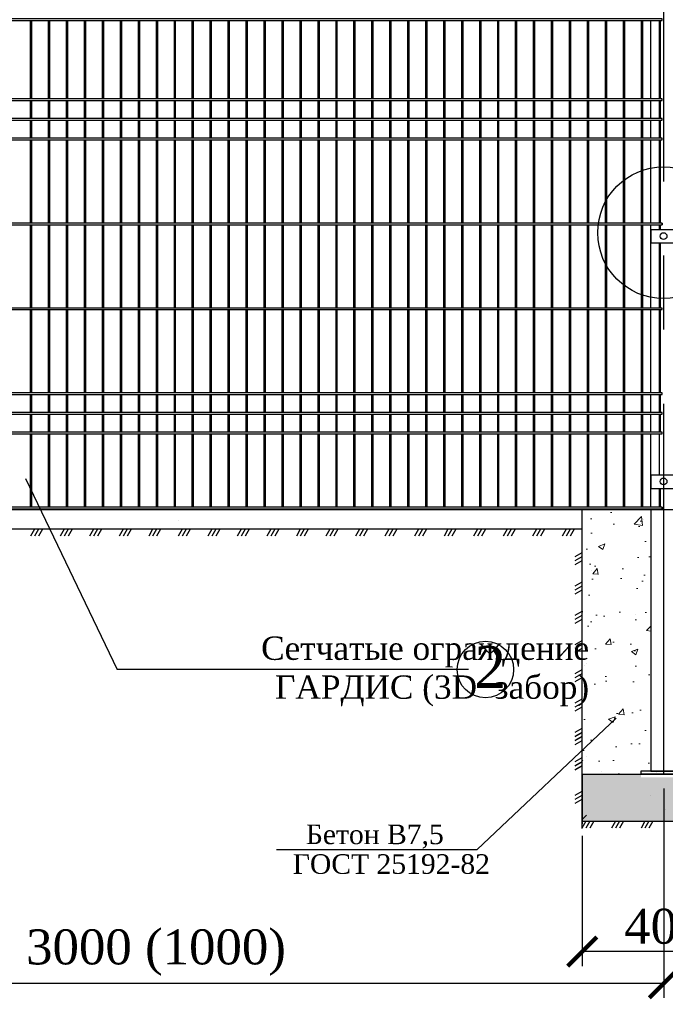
# Model space of a CAD drawing. Header units: inches. Extents: x 6778 to 7415, y 45 to 1090.
# Tile 30 of 41: x 6982 to 7037, y 534 to 618. Entities that reach past the tile are written whole.
import ezdxf
from ezdxf.enums import TextEntityAlignment as Align

# ---------------------------------------------------------------- set-up
doc = ezdxf.new("R2010")
doc.units = ezdxf.units.IN
doc.header["$MEASUREMENT"] = 0
doc.linetypes.add('CENTER', pattern=[50.8, 31.75, -6.35, 6.35, -6.35])
doc.linetypes.add('K5LT_BASIC', pattern=[0])
doc.layers.add('.', color=7, linetype='Continuous', lineweight=15)
doc.layers.add('Системный слой VIEW1', color=7, linetype='Continuous')
doc.styles.add('GOST', font='gost.shx', dxfattribs={"oblique": 15})
doc.styles.add('TIEMS', font='times.ttf')
doc.dimstyles.new('Copy of ISO-25', dxfattribs={"dimtxt": 3, "dimasz": 2.5, "dimexe": 1.25, "dimexo": 0.625, "dimtad": 1, "dimlfac": 100, "dimtxsty": 'GOST', "dimblk": 'ARCHTICK', "dimcen": 2.5, "dimadec": 0, "dimazin": 0, "dimtfac": 1, "dimtmove": 0, "dimatfit": 3, "dimldrblk": 'ARCHTICK', "dimfxl": 1, "dimarcsym": 0})

# ---------------------------------------------------------------- blocks, each defined once
blk = doc.blocks.new('_ArchTick')
at = {"color": 0, "linetype": 'ByBlock', "const_width": 0.15}
blk.add_lwpolyline([(-0.5, -0.5), (0.5, 0.5)], dxfattribs=at)
blk = doc.blocks.new('*D280')
at = {"color": 0, "lineweight": -2, "transparency": 16777216}
for p, q in [((6949.801, 552.153), (6949.801, 534.203)), ((7036.881, 552.153), (7036.881, 534.203)), ((7036.881, 535.453), (6949.801, 535.453))]:
    blk.add_line(p, q, dxfattribs=at)
at = {"layer": 'Defpoints', "color": 0, "transparency": 16777216}
for p in [(6949.801, 552.778), (7036.881, 552.778), (6949.801, 535.453)]:
    blk.add_point(p, dxfattribs=at)
at = {"color": 0, "lineweight": -2, "transparency": 16777216, "xscale": 2.5, "yscale": 2.5, "zscale": 2.5, "rotation": 180}
blk.add_blockref('_ArchTick', (6949.801, 535.453), dxfattribs=at)
at = {"color": 0, "lineweight": -2, "transparency": 16777216, "xscale": 2.5, "yscale": 2.5, "zscale": 2.5}
blk.add_blockref('_ArchTick', (7036.881, 535.453), dxfattribs=at)
at = {"color": 0, "transparency": 16777216, "insert": (6993.341, 538.089), "char_height": 3, "attachment_point": 5, "style": 'TIEMS'}
blk.add_mtext('3000 (1000)', dxfattribs=at)
blk = doc.blocks.new('*D282')
at = {"color": 0, "lineweight": -2, "transparency": 16777216}
for p, q in [((7029.881, 548.088), (7029.881, 536.922)), ((7043.881, 548.088), (7043.881, 536.922)), ((7043.881, 538.172), (7029.881, 538.172))]:
    blk.add_line(p, q, dxfattribs=at)
at = {"layer": 'Defpoints', "color": 0, "transparency": 16777216}
for p in [(7029.881, 548.713), (7043.881, 548.713), (7029.881, 538.172)]:
    blk.add_point(p, dxfattribs=at)
at = {"color": 0, "lineweight": -2, "transparency": 16777216, "xscale": 2.5, "yscale": 2.5, "zscale": 2.5, "rotation": 180}
blk.add_blockref('_ArchTick', (7029.881, 538.172), dxfattribs=at)
at = {"color": 0, "lineweight": -2, "transparency": 16777216, "xscale": 2.5, "yscale": 2.5, "zscale": 2.5}
blk.add_blockref('_ArchTick', (7043.881, 538.172), dxfattribs=at)
at = {"color": 0, "transparency": 16777216, "insert": (7036.881, 540.323), "char_height": 3, "attachment_point": 5, "style": 'TIEMS'}
blk.add_mtext('400', dxfattribs=at)

msp = doc.modelspace()

# ---------------------------------------------------------------- hatches: boundary and pattern name
at = {"layer": '.', "linetype": 'ByBlock'}
h = msp.add_hatch(dxfattribs=at)
h.set_pattern_fill('AR-CONC', color=0, scale=0.8)
h.set_pattern_definition([(50, (3924.0876, -797.6117), (5.7380815, -0.502017), [0.6, -6.6]), (355, (3924.0876, -797.6117), (-1.110011, 6.017537), [0.48, -5.28]), (100.45144, (3924.566, -797.6535), (4.628071, 5.51552), [0.509922, -5.609137]), (46.1842, (3924.0876, -796.012), (8.53793, -1.324154), [0.9, -9.9]), (96.63564, (3924.799, -796.122), (7.477296, 7.792949), [0.764883, -8.41371]), (351.18416, (3924.088, -796.012), (7.477296, 7.792949), [0.72, -7.92]), (21, (3924.8876, -796.4117), (4.7752564, -3.220951), [0.6, -6.6]), (326, (3924.8876, -796.4117), (1.946523, 5.8012), [0.48, -5.28]), (71.45144, (3925.2855, -796.68), (6.721779, 2.580249), [0.509922, -5.609137]), (37.5, (3924.0876, -797.6117), (0.0972788, 2.6631508), [0, -5.216, 0, -5.36, 0, -5.3]), (7.5, (3924.0876, -797.6117), (2.1045563, 3.1552937), [0, -3.056, 0, -5.096, 0, -2.02]), (327.5, (3922.3036, -797.6117), (4.2705795, -0.180439), [0, -2, 0, -6.24, 0, -8.28]), (317.5, (3921.5036, -797.6117), (4.6654894, 0.80084), [0, -2.6, 0, -4.144, 0, -5.88])])
h.paths.add_polyline_path([(7035.754, 576.06), (7029.873, 576.06), (7029.873, 553.384), (7035.836, 553.384), (7035.754, 553.444)])
h = msp.add_hatch(dxfattribs=at)
h.set_pattern_fill('GRAVEL', color=256, scale=0.8)
h.set_pattern_definition([(228.0127875, (3766.95992, -949.500063), (-6.4, -7.2), [0.1076288, -10.65527044]), (184.9697407, (3766.88792, -949.580063), (9.6, 0.8), [0.1846944, -18.28473981]), (132.510447, (3766.70392, -949.596063), (8, -8.8), [0.1302304, -12.89282608]), (267.273689, (3766.39192, -949.796063), (0.8, 16), [0.1681904, -16.65084643]), (292.8336542, (3766.38392, -949.964063), (-4, 9.6), [0.164924, -16.3274985]), (357.273689, (3766.44792, -950.116063), (-16, 0.8), [0.1681904, -16.65084643]), (37.6942405, (3766.61592, -950.124063), (-10.4, -8), [0.2224232, -22.01987884]), (72.2553284, (3766.79192, -949.988063), (5.6, 17.6), [0.2099904, -20.7890572]), (121.4295656, (3766.85592, -949.788063), (-6.4, 10.4), [0.16876, -16.70725849]), (175.2363583, (3766.76792, -949.644063), (8.8, -0.8), [0.1926656, -9.44061006]), (222.3974378, (3766.57592, -949.628063), (-9.6, -8.8), [0.2491584, -24.6667]), (138.8140748, (3767.18392, -949.80406), (-5.6, 4.8), [0.0850408, -8.41907585]), (171.4692344, (3767.11992, -949.748063), (10.4, -1.6), [0.1617896, -16.01720913]), (225, (3766.9599, -949.72406), (-1e-16, -0.8), [0.1131368, -1.01823405]), (203.1985905, (3766.90392, -949.62806), (4, 1.6), [0.0609264, -6.03169208]), (291.8014095, (3766.84792, -949.65206), (-0.8, 2.4), [0.0861624, -4.22196945]), (30.9637565, (3766.87992, -949.73206), (2.4, 1.6), [0.1399432, -4.52481832]), (161.565051, (3766.99992, -949.66006), (1.6, -0.8), [0.1011928, -2.42862933]), (16.3895403, (3766.38392, -949.652063), (8, 2.4), [0.14176, -14.03427612]), (70.346176, (3766.51992, -949.612063), (-3.2, -8.8), [0.1189288, -11.7739262]), (293.1985905, (3766.99992, -949.50006), (-1.6, 4), [0.121852, -5.97076648]), (343.6104597, (3767.04792, -949.612063), (-8, 2.4), [0.14176, -14.03427612]), (339.4439548, (3766.38392, -950.14806), (-4, 1.6), [0.136704, -6.698499]), (294.7751406, (3766.51192, -950.196063), (-4, 8.8), [0.1145424, -11.33971445]), (66.8014095, (3767.00792, -950.30006), (1.6, 4), [0.121852, -5.97076648]), (17.3540246, (3767.05592, -950.188063), (-10.4, -3.2), [0.1341048, -13.2763389]), (69.4439548, (3766.61592, -950.30006), (-1.6, -4), [0.068352, -6.766851]), (101.3099325, (3766.95992, -950.30006), (-0.8, 3.2), [0.040792, -4.03842361]), (165.9637565, (3766.95192, -950.26006), (2.4, -0.8), [0.164924, -3.1335605]), (186.009006, (3766.79192, -950.220063), (8, 0.8), [0.15284, -15.13113854]), (303.6900675, (3766.87992, -949.80406), (-0.8, 1.6), [0.1153776, -2.76906342]), (353.1572266, (3766.94392, -949.900063), (13.6, -1.6), [0.2014352, -19.9420501]), (60.945396, (3767.14392, -949.92406), (-3.2, -5.6), [0.0823648, -8.15413931]), (90, (3767.1839, -949.8521), (-0.8, 0.8), [0.048, -0.752]), (120.2564372, (3766.77592, -950.196063), (3.2, -5.6), [0.1111392, -11.002816]), (48.0127875, (3766.71992, -950.100063), (6.4, 7.2), [0.2152576, -10.54764164]), (0, (3766.8639, -949.9401), (0.8, 0.8), [0.208, -0.592]), (325.3048465, (3767.07192, -949.940063), (8, -5.6), [0.1264912, -12.52261944]), (254.054604, (3767.17592, -950.01206), (-0.8, -3.2), [0.1164816, -5.70760631]), (207.6459754, (3767.14392, -950.124063), (-15.2, -8), [0.189652, -18.77557935]), (175.4260787, (3766.97592, -950.212063), (-10.4, 0.8), [0.2006392, -19.86325873])])
h.paths.add_polyline_path([(7043.873, 553.382), (7038.871, 553.382), (7038.871, 553.119), (7034.911, 553.119), (7034.911, 553.382), (7029.873, 553.382), (7029.873, 549.344), (7043.873, 549.344)])

# ---------------------------------------------------------------- linework, layer by layer
at = {"color": 2, "linetype": 'CENTER'}
msp.add_line((7036.881, 553.384), (7036.881, 660.472), dxfattribs=at)
at = {"linetype": 'Continuous'}
for p in [(6982.14, 578.712), (7020.132, 562.347)]:
    msp.add_line(p, (6990, 562.347), dxfattribs=at)
at = {"linetype": 'ByBlock'}
msp.add_line((7035.761, 576.059), (6950.921, 576.06), dxfattribs=at)
at = {"color": 4}
msp.add_line((6956.962, 576.059), (7066, 576.059), dxfattribs=at)
at = {"color": 3}
for p, q in [((6995.282, 576.022), (6995.282, 576.022)), ((7029.881, 548.713), (7029.881, 576.059)), ((7034.794, 576.11), (7034.794, 576.11)), ((7035.729, 576.11), (7035.729, 576.11)), ((6995.243, 575.105), (6995.243, 575.105)), ((7035.108, 575.24), (7035.108, 575.24)), ((7029.881, 574.384), (6956.801, 574.384)), ((7030.708, 570.84), (7030.708, 570.84)), ((7034.48, 567.068), (7034.48, 567.068)), ((7035.737, 565.811), (7035.737, 565.811)), ((7030.08, 562.668), (7030.08, 562.668))]:
    msp.add_line(p, q, dxfattribs=at)
for p, q in [((7029.873, 549.346), (7029.873, 576.059)), ((7034.901, 553.624), (7034.901, 553.384)), ((7029.873, 553.384), (7043.873, 553.384)), ((7029.873, 549.346), (7043.873, 549.346)), ((7003.665, 546.919), (7020.884, 546.919))]:
    msp.add_line(p, q)
at = {"linetype": 'ByBlock', "ltscale": 8}
for p, q in [((6982.924, 574.384), (6982.583, 573.788)), ((6983.266, 574.384), (6982.924, 573.788)), ((6983.607, 574.384), (6983.266, 573.788)), ((6985.456, 574.384), (6985.115, 573.788)), ((6985.798, 574.384), (6985.456, 573.788)), ((6986.139, 574.384), (6985.798, 573.788)), ((6987.989, 574.384), (6987.647, 573.788)), ((6988.33, 574.384), (6987.989, 573.788)), ((6988.671, 574.384), (6988.33, 573.788)), ((6990.521, 574.384), (6990.179, 573.788)), ((6990.862, 574.384), (6990.521, 573.788)), ((6991.203, 574.384), (6990.862, 573.788)), ((6993.053, 574.384), (6992.711, 573.788)), ((6993.394, 574.384), (6993.053, 573.788)), ((6993.735, 574.384), (6993.394, 573.788)), ((6995.585, 574.384), (6995.243, 573.788)), ((6995.926, 574.384), (6995.585, 573.788)), ((6996.268, 574.384), (6995.926, 573.788)), ((6998.117, 574.384), (6997.775, 573.788)), ((6998.458, 574.384), (6998.117, 573.788)), ((6998.8, 574.384), (6998.458, 573.788)), ((7000.649, 574.384), (7000.307, 573.788)), ((7000.99, 574.384), (7000.649, 573.788)), ((7001.332, 574.384), (7000.99, 573.788)), ((7003.181, 574.384), (7002.84, 573.788)), ((7003.522, 574.384), (7003.181, 573.788)), ((7003.864, 574.384), (7003.522, 573.788)), ((7005.713, 574.384), (7005.372, 573.788)), ((7006.054, 574.384), (7005.713, 573.788)), ((7006.396, 574.384), (7006.054, 573.788)), ((7008.245, 574.384), (7007.904, 573.788)), ((7008.587, 574.384), (7008.245, 573.788)), ((7008.928, 574.384), (7008.587, 573.788)), ((7010.777, 574.384), (7010.436, 573.788)), ((7011.119, 574.384), (7010.777, 573.788)), ((7011.46, 574.384), (7011.119, 573.788)), ((7013.309, 574.384), (7012.968, 573.788)), ((7013.651, 574.384), (7013.309, 573.788)), ((7013.992, 574.384), (7013.651, 573.788)), ((7015.841, 574.384), (7015.5, 573.788)), ((7016.183, 574.384), (7015.841, 573.788)), ((7016.524, 574.384), (7016.183, 573.788)), ((7018.373, 574.384), (7018.032, 573.788)), ((7018.715, 574.384), (7018.373, 573.788)), ((7019.056, 574.384), (7018.715, 573.788)), ((7020.905, 574.384), (7020.564, 573.788)), ((7021.247, 574.384), (7020.905, 573.788)), ((7021.588, 574.384), (7021.247, 573.788)), ((7023.438, 574.384), (7023.096, 573.788)), ((7023.779, 574.384), (7023.438, 573.788)), ((7024.12, 574.384), (7023.779, 573.788)), ((7025.97, 574.384), (7025.628, 573.788)), ((7026.311, 574.384), (7025.97, 573.788)), ((7026.652, 574.384), (7026.311, 573.788)), ((7028.502, 574.384), (7028.16, 573.788)), ((7028.843, 574.384), (7028.502, 573.788)), ((7029.185, 574.384), (7028.843, 573.788)), ((7029.277, 572.034), (7029.873, 572.375)), ((7029.276, 571.692), (7029.873, 572.034)), ((7029.276, 571.351), (7029.873, 571.692)), ((7029.277, 569.525), (7029.873, 569.866)), ((7029.276, 569.184), (7029.873, 569.525)), ((7029.276, 568.842), (7029.873, 569.184)), ((7029.277, 567.016), (7029.873, 567.358)), ((7029.276, 566.675), (7029.873, 567.016)), ((7029.276, 566.333), (7029.873, 566.675)), ((7029.277, 564.508), (7029.873, 564.849)), ((7029.276, 564.166), (7029.873, 564.507)), ((7029.276, 563.825), (7029.873, 564.166)), ((7029.277, 561.999), (7029.873, 562.34)), ((7029.276, 561.657), (7029.873, 561.999)), ((7029.276, 561.316), (7029.873, 561.657)), ((7029.277, 559.49), (7029.873, 559.831)), ((7029.276, 559.149), (7029.873, 559.49)), ((7029.276, 558.807), (7029.873, 559.149)), ((7029.276, 556.64), (7029.873, 556.981)), ((7029.277, 556.981), (7029.873, 557.323)), ((7029.276, 556.298), (7029.873, 556.64)), ((7029.276, 556.264), (7029.873, 556.605)), ((7029.276, 555.923), (7029.873, 556.264)), ((7029.277, 556.606), (7029.873, 556.947)), ((7029.276, 554.131), (7029.873, 554.472)), ((7029.277, 554.473), (7029.873, 554.814)), ((7029.277, 554.097), (7029.873, 554.438)), ((7029.276, 553.79), (7029.873, 554.131)), ((7029.276, 553.755), (7029.873, 554.097)), ((7029.873, 553.414), (7029.873, 549.114)), ((7029.277, 551.588), (7029.873, 551.929)), ((7029.276, 551.247), (7029.873, 551.588)), ((7029.276, 550.905), (7029.873, 551.247)), ((7030.2, 549.346), (7029.859, 548.749)), ((7030.541, 549.346), (7030.2, 548.749)), ((7030.883, 549.346), (7030.541, 548.749)), ((7032.732, 549.346), (7032.391, 548.749)), ((7033.073, 549.346), (7032.732, 548.749)), ((7033.415, 549.346), (7033.073, 548.749)), ((7035.264, 549.346), (7034.923, 548.749)), ((7035.605, 549.346), (7035.264, 548.749)), ((7035.947, 549.346), (7035.605, 548.749))]:
    msp.add_line(p, q, dxfattribs=at)
at = {"ltscale": 0.5}
msp.add_line((7020.884, 546.919), (7032.795, 558.193), dxfattribs=at)
at = {"color": 2}
for p, q in [((7029.873, 554.531), (7029.922, 554.58)), ((7030.237, 554.895), (7030.237, 554.895)), ((7031.494, 553.637), (7031.494, 553.637)), ((7036.209, 553.563), (7036.209, 553.563)), ((7035.737, 551.594), (7035.737, 551.594)), ((7036.994, 550.337), (7036.994, 550.337)), ((7029.873, 549.502), (7030.237, 549.866)), ((7033.537, 549.394), (7033.537, 549.394))]:
    msp.add_line(p, q, dxfattribs=at)
at = {"ltscale": 0.2}
for p, q in [((7038.861, 553.624), (7034.901, 553.624)), ((7038.861, 553.384), (7034.901, 553.384))]:
    msp.add_line(p, q, dxfattribs=at)
at = {"linetype": 'ByBlock'}
for centre, radius in [((7036.854, 599.787), 5.644), ((7036.854, 599.496), 0.291), ((7036.854, 578.469), 0.291), ((7021.577, 562.347), 2.42)]:
    msp.add_circle(centre, radius, dxfattribs=at)
at = {"layer": 'Системный слой VIEW1', "linetype": 'K5LT_BASIC'}
for p, q in [((6982.565, 617.975), (6982.565, 611.255)), ((6982.705, 611.255), (6982.705, 617.975)), ((6984.105, 617.975), (6984.105, 611.255)), ((6984.245, 611.255), (6984.245, 617.975)), ((6985.645, 617.975), (6985.645, 611.255)), ((6985.785, 611.255), (6985.785, 617.975)), ((6987.185, 617.975), (6987.185, 611.255)), ((6987.325, 611.255), (6987.325, 617.975)), ((6988.725, 617.975), (6988.725, 611.255)), ((6988.865, 611.255), (6988.865, 617.975)), ((6990.265, 617.975), (6990.265, 611.255)), ((6990.405, 611.255), (6990.405, 617.975)), ((6991.805, 617.975), (6991.805, 611.255)), ((6991.945, 611.255), (6991.945, 617.975)), ((6993.345, 617.975), (6993.345, 611.255)), ((6993.485, 611.255), (6993.485, 617.975)), ((6994.885, 617.975), (6994.885, 611.255)), ((6995.025, 611.255), (6995.025, 617.975)), ((6996.425, 617.975), (6996.425, 611.255)), ((6996.565, 611.255), (6996.565, 617.975)), ((6997.965, 617.975), (6997.965, 611.255)), ((6998.105, 611.255), (6998.105, 617.975)), ((6999.505, 617.975), (6999.505, 611.255)), ((6999.645, 611.255), (6999.645, 617.975)), ((7001.045, 617.975), (7001.045, 611.255)), ((7001.185, 611.255), (7001.185, 617.975)), ((7002.585, 617.975), (7002.585, 611.255)), ((7002.725, 611.255), (7002.725, 617.975)), ((7004.125, 617.975), (7004.125, 611.255)), ((7004.265, 611.255), (7004.265, 617.975)), ((7005.665, 617.975), (7005.665, 611.255)), ((7005.805, 611.255), (7005.805, 617.975)), ((7007.205, 617.975), (7007.205, 611.255)), ((7007.345, 611.255), (7007.345, 617.975)), ((7008.745, 617.975), (7008.745, 611.255)), ((7008.885, 611.255), (7008.885, 617.975)), ((7010.285, 617.975), (7010.285, 611.255)), ((7010.425, 611.255), (7010.425, 617.975)), ((7011.825, 617.975), (7011.825, 611.255)), ((7011.965, 611.255), (7011.965, 617.975)), ((7013.365, 617.975), (7013.365, 611.255)), ((7013.505, 611.255), (7013.505, 617.975)), ((7014.905, 617.975), (7014.905, 611.255)), ((7015.045, 611.255), (7015.045, 617.975)), ((7016.445, 617.975), (7016.445, 611.255)), ((7016.585, 611.255), (7016.585, 617.975)), ((7017.985, 617.975), (7017.985, 611.255)), ((7018.125, 611.255), (7018.125, 617.975)), ((7019.525, 617.975), (7019.525, 611.255)), ((7019.665, 611.255), (7019.665, 617.975)), ((7021.065, 617.975), (7021.065, 611.255)), ((7021.205, 611.255), (7021.205, 617.975)), ((7022.605, 617.975), (7022.605, 611.255)), ((7022.745, 611.255), (7022.745, 617.975)), ((7024.145, 617.975), (7024.145, 611.255)), ((7024.285, 611.255), (7024.285, 617.975)), ((7025.685, 617.975), (7025.685, 611.255)), ((7025.825, 611.255), (7025.825, 617.975)), ((7027.225, 617.975), (7027.225, 611.255)), ((7027.365, 611.255), (7027.365, 617.975)), ((7028.765, 617.975), (7028.765, 611.255)), ((7028.905, 611.255), (7028.905, 617.975)), ((7030.305, 617.975), (7030.305, 611.255)), ((7030.445, 611.255), (7030.445, 617.975)), ((7031.845, 617.975), (7031.845, 611.255)), ((7031.985, 611.255), (7031.985, 617.975)), ((7033.385, 617.975), (7033.385, 611.255)), ((7033.525, 611.255), (7033.525, 617.975)), ((7034.925, 617.975), (7034.925, 611.255)), ((7035.065, 611.255), (7035.065, 617.975)), ((7036.465, 617.975), (7036.465, 611.255)), ((7036.605, 611.255), (7036.605, 617.975)), ((6982.565, 611.115), (6982.565, 609.575)), ((6982.705, 609.575), (6982.705, 611.115)), ((6984.105, 611.115), (6984.105, 609.575)), ((6984.245, 609.575), (6984.245, 611.115)), ((6985.645, 611.115), (6985.645, 609.575)), ((6985.785, 609.575), (6985.785, 611.115)), ((6987.185, 611.115), (6987.185, 609.575)), ((6987.325, 609.575), (6987.325, 611.115)), ((6988.725, 611.115), (6988.725, 609.575)), ((6988.865, 609.575), (6988.865, 611.115)), ((6990.265, 611.115), (6990.265, 609.575)), ((6990.405, 609.575), (6990.405, 611.115)), ((6991.805, 611.115), (6991.805, 609.575)), ((6991.945, 609.575), (6991.945, 611.115)), ((6993.345, 611.115), (6993.345, 609.575)), ((6993.485, 609.575), (6993.485, 611.115)), ((6994.885, 611.115), (6994.885, 609.575)), ((6995.025, 609.575), (6995.025, 611.115)), ((6996.425, 611.115), (6996.425, 609.575)), ((6996.565, 609.575), (6996.565, 611.115)), ((6997.965, 611.115), (6997.965, 609.575)), ((6998.105, 609.575), (6998.105, 611.115)), ((6999.505, 611.115), (6999.505, 609.575)), ((6999.645, 609.575), (6999.645, 611.115)), ((7001.045, 611.115), (7001.045, 609.575)), ((7001.185, 609.575), (7001.185, 611.115)), ((7002.585, 611.115), (7002.585, 609.575)), ((7002.725, 609.575), (7002.725, 611.115)), ((7004.125, 611.115), (7004.125, 609.575)), ((7004.265, 609.575), (7004.265, 611.115)), ((7005.665, 611.115), (7005.665, 609.575)), ((7005.805, 609.575), (7005.805, 611.115)), ((7007.205, 611.115), (7007.205, 609.575)), ((7007.345, 609.575), (7007.345, 611.115)), ((7008.745, 611.115), (7008.745, 609.575)), ((7008.885, 609.575), (7008.885, 611.115)), ((7010.285, 611.115), (7010.285, 609.575)), ((7010.425, 609.575), (7010.425, 611.115)), ((7011.825, 611.115), (7011.825, 609.575)), ((7011.965, 609.575), (7011.965, 611.115)), ((7013.365, 611.115), (7013.365, 609.575)), ((7013.505, 609.575), (7013.505, 611.115)), ((7014.905, 611.115), (7014.905, 609.575)), ((7015.045, 609.575), (7015.045, 611.115)), ((7016.445, 611.115), (7016.445, 609.575)), ((7016.585, 609.575), (7016.585, 611.115)), ((7017.985, 611.115), (7017.985, 609.575)), ((7018.125, 609.575), (7018.125, 611.115)), ((7019.525, 611.115), (7019.525, 609.575)), ((7019.665, 609.575), (7019.665, 611.115)), ((7021.065, 611.115), (7021.065, 609.575)), ((7021.205, 609.575), (7021.205, 611.115)), ((7022.605, 611.115), (7022.605, 609.575)), ((7022.745, 609.575), (7022.745, 611.115)), ((7024.145, 611.115), (7024.145, 609.575)), ((7024.285, 609.575), (7024.285, 611.115)), ((7025.685, 611.115), (7025.685, 609.575)), ((7025.825, 609.575), (7025.825, 611.115)), ((7027.225, 611.115), (7027.225, 609.575)), ((7027.365, 609.575), (7027.365, 611.115)), ((7028.765, 611.115), (7028.765, 609.575)), ((7028.905, 609.575), (7028.905, 611.115)), ((7030.305, 611.115), (7030.305, 609.575)), ((7030.445, 609.575), (7030.445, 611.115)), ((7031.845, 611.115), (7031.845, 609.575)), ((7031.985, 609.575), (7031.985, 611.115)), ((7033.385, 611.115), (7033.385, 609.575)), ((7033.525, 609.575), (7033.525, 611.115)), ((7034.925, 611.115), (7034.925, 609.575)), ((7035.065, 609.575), (7035.065, 611.115)), ((7036.465, 611.115), (7036.465, 609.575)), ((7036.605, 609.575), (7036.605, 611.115)), ((6982.565, 609.435), (6982.565, 607.895)), ((6982.705, 607.895), (6982.705, 609.435)), ((6984.105, 609.435), (6984.105, 607.895)), ((6984.245, 607.895), (6984.245, 609.435)), ((6985.645, 609.435), (6985.645, 607.895)), ((6985.785, 607.895), (6985.785, 609.435)), ((6987.185, 609.435), (6987.185, 607.895)), ((6987.325, 607.895), (6987.325, 609.435)), ((6988.725, 609.435), (6988.725, 607.895)), ((6988.865, 607.895), (6988.865, 609.435)), ((6990.265, 609.435), (6990.265, 607.895)), ((6990.405, 607.895), (6990.405, 609.435)), ((6991.805, 609.435), (6991.805, 607.895)), ((6991.945, 607.895), (6991.945, 609.435)), ((6993.345, 609.435), (6993.345, 607.895)), ((6993.485, 607.895), (6993.485, 609.435)), ((6994.885, 609.435), (6994.885, 607.895)), ((6995.025, 607.895), (6995.025, 609.435)), ((6996.425, 609.435), (6996.425, 607.895)), ((6996.565, 607.895), (6996.565, 609.435)), ((6997.965, 609.435), (6997.965, 607.895)), ((6998.105, 607.895), (6998.105, 609.435)), ((6999.505, 609.435), (6999.505, 607.895)), ((6999.645, 607.895), (6999.645, 609.435)), ((7001.045, 609.435), (7001.045, 607.895)), ((7001.185, 607.895), (7001.185, 609.435)), ((7002.585, 609.435), (7002.585, 607.895)), ((7002.725, 607.895), (7002.725, 609.435)), ((7004.125, 609.435), (7004.125, 607.895)), ((7004.265, 607.895), (7004.265, 609.435)), ((7005.665, 609.435), (7005.665, 607.895)), ((7005.805, 607.895), (7005.805, 609.435)), ((7007.205, 609.435), (7007.205, 607.895)), ((7007.345, 607.895), (7007.345, 609.435)), ((7008.745, 609.435), (7008.745, 607.895)), ((7008.885, 607.895), (7008.885, 609.435)), ((7010.285, 609.435), (7010.285, 607.895)), ((7010.425, 607.895), (7010.425, 609.435)), ((7011.825, 609.435), (7011.825, 607.895)), ((7011.965, 607.895), (7011.965, 609.435)), ((7013.365, 609.435), (7013.365, 607.895)), ((7013.505, 607.895), (7013.505, 609.435)), ((7014.905, 609.435), (7014.905, 607.895)), ((7015.045, 607.895), (7015.045, 609.435)), ((7016.445, 609.435), (7016.445, 607.895)), ((7016.585, 607.895), (7016.585, 609.435)), ((7017.985, 609.435), (7017.985, 607.895)), ((7018.125, 607.895), (7018.125, 609.435)), ((7019.525, 609.435), (7019.525, 607.895)), ((7019.665, 607.895), (7019.665, 609.435)), ((7021.065, 609.435), (7021.065, 607.895)), ((7021.205, 607.895), (7021.205, 609.435)), ((7022.605, 609.435), (7022.605, 607.895)), ((7022.745, 607.895), (7022.745, 609.435)), ((7024.145, 609.435), (7024.145, 607.895)), ((7024.285, 607.895), (7024.285, 609.435)), ((7025.685, 609.435), (7025.685, 607.895)), ((7025.825, 607.895), (7025.825, 609.435)), ((7027.225, 609.435), (7027.225, 607.895)), ((7027.365, 607.895), (7027.365, 609.435)), ((7028.765, 609.435), (7028.765, 607.895)), ((7028.905, 607.895), (7028.905, 609.435)), ((7030.305, 609.435), (7030.305, 607.895)), ((7030.445, 607.895), (7030.445, 609.435)), ((7031.845, 609.435), (7031.845, 607.895)), ((7031.985, 607.895), (7031.985, 609.435)), ((7033.385, 609.435), (7033.385, 607.895)), ((7033.525, 607.895), (7033.525, 609.435)), ((7034.925, 609.435), (7034.925, 607.895)), ((7035.065, 607.895), (7035.065, 609.435)), ((7036.465, 609.435), (7036.465, 607.895)), ((7036.605, 607.895), (7036.605, 609.435)), ((6982.565, 607.755), (6982.565, 600.615)), ((6982.705, 600.615), (6982.705, 607.755)), ((6984.105, 607.755), (6984.105, 600.615)), ((6984.245, 600.615), (6984.245, 607.755)), ((6985.645, 607.755), (6985.645, 600.615)), ((6985.785, 600.615), (6985.785, 607.755)), ((6987.185, 607.755), (6987.185, 600.615)), ((6987.325, 600.615), (6987.325, 607.755)), ((6988.725, 607.755), (6988.725, 600.615)), ((6988.865, 600.615), (6988.865, 607.755)), ((6990.265, 607.755), (6990.265, 600.615)), ((6990.405, 600.615), (6990.405, 607.755)), ((6991.805, 607.755), (6991.805, 600.615)), ((6991.945, 600.615), (6991.945, 607.755)), ((6993.345, 607.755), (6993.345, 600.615)), ((6993.485, 600.615), (6993.485, 607.755)), ((6994.885, 607.755), (6994.885, 600.615)), ((6995.025, 600.615), (6995.025, 607.755)), ((6996.425, 607.755), (6996.425, 600.615)), ((6996.565, 600.615), (6996.565, 607.755)), ((6997.965, 607.755), (6997.965, 600.615)), ((6998.105, 600.615), (6998.105, 607.755)), ((6999.505, 607.755), (6999.505, 600.615)), ((6999.645, 600.615), (6999.645, 607.755)), ((7001.045, 607.755), (7001.045, 600.615)), ((7001.185, 600.615), (7001.185, 607.755)), ((7002.585, 607.755), (7002.585, 600.615)), ((7002.725, 600.615), (7002.725, 607.755)), ((7004.125, 607.755), (7004.125, 600.615)), ((7004.265, 600.615), (7004.265, 607.755)), ((7005.665, 607.755), (7005.665, 600.615)), ((7005.805, 600.615), (7005.805, 607.755)), ((7007.205, 607.755), (7007.205, 600.615)), ((7007.345, 600.615), (7007.345, 607.755)), ((7008.745, 607.755), (7008.745, 600.615)), ((7008.885, 600.615), (7008.885, 607.755)), ((7010.285, 607.755), (7010.285, 600.615)), ((7010.425, 600.615), (7010.425, 607.755)), ((7011.825, 607.755), (7011.825, 600.615)), ((7011.965, 600.615), (7011.965, 607.755)), ((7013.365, 607.755), (7013.365, 600.615)), ((7013.505, 600.615), (7013.505, 607.755)), ((7014.905, 607.755), (7014.905, 600.615)), ((7015.045, 600.615), (7015.045, 607.755)), ((7016.445, 607.755), (7016.445, 600.615)), ((7016.585, 600.615), (7016.585, 607.755)), ((7017.985, 607.755), (7017.985, 600.615)), ((7018.125, 600.615), (7018.125, 607.755)), ((7019.525, 607.755), (7019.525, 600.615)), ((7019.665, 600.615), (7019.665, 607.755)), ((7021.065, 607.755), (7021.065, 600.615)), ((7021.205, 600.615), (7021.205, 607.755)), ((7022.605, 607.755), (7022.605, 600.615)), ((7022.745, 600.615), (7022.745, 607.755)), ((7024.145, 607.755), (7024.145, 600.615)), ((7024.285, 600.615), (7024.285, 607.755)), ((7025.685, 607.755), (7025.685, 600.615)), ((7025.825, 600.615), (7025.825, 607.755)), ((7027.225, 607.755), (7027.225, 600.615)), ((7027.365, 600.615), (7027.365, 607.755)), ((7028.765, 607.755), (7028.765, 600.615)), ((7028.905, 600.615), (7028.905, 607.755)), ((7030.305, 607.755), (7030.305, 600.615)), ((7030.445, 600.615), (7030.445, 607.755)), ((7031.845, 607.755), (7031.845, 600.615)), ((7031.985, 600.615), (7031.985, 607.755)), ((7033.385, 607.755), (7033.385, 600.615)), ((7033.525, 600.615), (7033.525, 607.755)), ((7034.925, 607.755), (7034.925, 600.615)), ((7035.065, 600.615), (7035.065, 607.755)), ((7036.465, 607.755), (7036.465, 600.615)), ((7036.605, 600.615), (7036.605, 607.755)), ((6982.565, 600.475), (6982.565, 593.335)), ((6982.705, 593.335), (6982.705, 600.475)), ((6984.105, 600.475), (6984.105, 593.335)), ((6984.245, 593.335), (6984.245, 600.475)), ((6985.645, 600.475), (6985.645, 593.335)), ((6985.785, 593.335), (6985.785, 600.475)), ((6987.185, 600.475), (6987.185, 593.335)), ((6987.325, 593.335), (6987.325, 600.475)), ((6988.725, 600.475), (6988.725, 593.335)), ((6988.865, 593.335), (6988.865, 600.475)), ((6990.265, 600.475), (6990.265, 593.335)), ((6990.405, 593.335), (6990.405, 600.475)), ((6991.805, 600.475), (6991.805, 593.335)), ((6991.945, 593.335), (6991.945, 600.475)), ((6993.345, 600.475), (6993.345, 593.335)), ((6993.485, 593.335), (6993.485, 600.475)), ((6994.885, 600.475), (6994.885, 593.335)), ((6995.025, 593.335), (6995.025, 600.475)), ((6996.425, 600.475), (6996.425, 593.335)), ((6996.565, 593.335), (6996.565, 600.475)), ((6997.965, 600.475), (6997.965, 593.335)), ((6998.105, 593.335), (6998.105, 600.475)), ((6999.505, 600.475), (6999.505, 593.335)), ((6999.645, 593.335), (6999.645, 600.475)), ((7001.045, 600.475), (7001.045, 593.335)), ((7001.185, 593.335), (7001.185, 600.475)), ((7002.585, 600.475), (7002.585, 593.335)), ((7002.725, 593.335), (7002.725, 600.475)), ((7004.125, 600.475), (7004.125, 593.335)), ((7004.265, 593.335), (7004.265, 600.475)), ((7005.665, 600.475), (7005.665, 593.335)), ((7005.805, 593.335), (7005.805, 600.475)), ((7007.205, 600.475), (7007.205, 593.335)), ((7007.345, 593.335), (7007.345, 600.475)), ((7008.745, 600.475), (7008.745, 593.335)), ((7008.885, 593.335), (7008.885, 600.475)), ((7010.285, 600.475), (7010.285, 593.335)), ((7010.425, 593.335), (7010.425, 600.475)), ((7011.825, 600.475), (7011.825, 593.335)), ((7011.965, 593.335), (7011.965, 600.475)), ((7013.365, 600.475), (7013.365, 593.335)), ((7013.505, 593.335), (7013.505, 600.475)), ((7014.905, 600.475), (7014.905, 593.335)), ((7015.045, 593.335), (7015.045, 600.475)), ((7016.445, 600.475), (7016.445, 593.335)), ((7016.585, 593.335), (7016.585, 600.475)), ((7017.985, 600.475), (7017.985, 593.335)), ((7018.125, 593.335), (7018.125, 600.475)), ((7019.525, 600.475), (7019.525, 593.335)), ((7019.665, 593.335), (7019.665, 600.475)), ((7021.065, 600.475), (7021.065, 593.335)), ((7021.205, 593.335), (7021.205, 600.475)), ((7022.605, 600.475), (7022.605, 593.335)), ((7022.745, 593.335), (7022.745, 600.475)), ((7024.145, 600.475), (7024.145, 593.335)), ((7024.285, 593.335), (7024.285, 600.475)), ((7025.685, 600.475), (7025.685, 593.335)), ((7025.825, 593.335), (7025.825, 600.475)), ((7027.225, 600.475), (7027.225, 593.335)), ((7027.365, 593.335), (7027.365, 600.475)), ((7028.765, 600.475), (7028.765, 593.335)), ((7028.905, 593.335), (7028.905, 600.475)), ((7030.305, 600.475), (7030.305, 593.335)), ((7030.445, 593.335), (7030.445, 600.475)), ((7031.845, 600.475), (7031.845, 593.335)), ((7031.985, 593.335), (7031.985, 600.475)), ((7033.385, 600.475), (7033.385, 593.335)), ((7033.525, 593.335), (7033.525, 600.475)), ((7034.925, 600.475), (7034.925, 593.335)), ((7035.065, 593.335), (7035.065, 600.475)), ((7036.465, 600.475), (7036.465, 600.027)), ((7036.605, 600.027), (7036.605, 600.475)), ((7036.745, 600.615), (7036.745, 600.475)), ((7036.465, 598.907), (7036.465, 593.335)), ((7036.605, 593.335), (7036.605, 598.907)), ((6982.565, 593.195), (6982.565, 586.055)), ((6982.705, 586.055), (6982.705, 593.195)), ((6984.105, 593.195), (6984.105, 586.055)), ((6984.245, 586.055), (6984.245, 593.195)), ((6985.645, 593.195), (6985.645, 586.055)), ((6985.785, 586.055), (6985.785, 593.195)), ((6987.185, 593.195), (6987.185, 586.055)), ((6987.325, 586.055), (6987.325, 593.195)), ((6988.725, 593.195), (6988.725, 586.055)), ((6988.865, 586.055), (6988.865, 593.195)), ((6990.265, 593.195), (6990.265, 586.055)), ((6990.405, 586.055), (6990.405, 593.195)), ((6991.805, 593.195), (6991.805, 586.055)), ((6991.945, 586.055), (6991.945, 593.195)), ((6993.345, 593.195), (6993.345, 586.055)), ((6993.485, 586.055), (6993.485, 593.195)), ((6994.885, 593.195), (6994.885, 586.055)), ((6995.025, 586.055), (6995.025, 593.195)), ((6996.425, 593.195), (6996.425, 586.055)), ((6996.565, 586.055), (6996.565, 593.195)), ((6997.965, 593.195), (6997.965, 586.055)), ((6998.105, 586.055), (6998.105, 593.195)), ((6999.505, 593.195), (6999.505, 586.055)), ((6999.645, 586.055), (6999.645, 593.195)), ((7001.045, 593.195), (7001.045, 586.055)), ((7001.185, 586.055), (7001.185, 593.195)), ((7002.585, 593.195), (7002.585, 586.055)), ((7002.725, 586.055), (7002.725, 593.195)), ((7004.125, 593.195), (7004.125, 586.055)), ((7004.265, 586.055), (7004.265, 593.195)), ((7005.665, 593.195), (7005.665, 586.055)), ((7005.805, 586.055), (7005.805, 593.195)), ((7007.205, 593.195), (7007.205, 586.055)), ((7007.345, 586.055), (7007.345, 593.195)), ((7008.745, 593.195), (7008.745, 586.055)), ((7008.885, 586.055), (7008.885, 593.195)), ((7010.285, 593.195), (7010.285, 586.055)), ((7010.425, 586.055), (7010.425, 593.195)), ((7011.825, 593.195), (7011.825, 586.055)), ((7011.965, 586.055), (7011.965, 593.195)), ((7013.365, 593.195), (7013.365, 586.055)), ((7013.505, 586.055), (7013.505, 593.195)), ((7014.905, 593.195), (7014.905, 586.055)), ((7015.045, 586.055), (7015.045, 593.195)), ((7016.445, 593.195), (7016.445, 586.055)), ((7016.585, 586.055), (7016.585, 593.195)), ((7017.985, 593.195), (7017.985, 586.055)), ((7018.125, 586.055), (7018.125, 593.195)), ((7019.525, 593.195), (7019.525, 586.055)), ((7019.665, 586.055), (7019.665, 593.195)), ((7021.065, 593.195), (7021.065, 586.055)), ((7021.205, 586.055), (7021.205, 593.195)), ((7022.605, 593.195), (7022.605, 586.055)), ((7022.745, 586.055), (7022.745, 593.195)), ((7024.145, 593.195), (7024.145, 586.055)), ((7024.285, 586.055), (7024.285, 593.195)), ((7025.685, 593.195), (7025.685, 586.055)), ((7025.825, 586.055), (7025.825, 593.195)), ((7027.225, 593.195), (7027.225, 586.055)), ((7027.365, 586.055), (7027.365, 593.195)), ((7028.765, 593.195), (7028.765, 586.055)), ((7028.905, 586.055), (7028.905, 593.195)), ((7030.305, 593.195), (7030.305, 586.055)), ((7030.445, 586.055), (7030.445, 593.195)), ((7031.845, 593.195), (7031.845, 586.055)), ((7031.985, 586.055), (7031.985, 593.195)), ((7033.385, 593.195), (7033.385, 586.055)), ((7033.525, 586.055), (7033.525, 593.195)), ((7034.925, 593.195), (7034.925, 586.055)), ((7035.065, 586.055), (7035.065, 593.195)), ((7036.465, 593.195), (7036.465, 586.055)), ((7036.605, 586.055), (7036.605, 593.195)), ((6982.565, 585.915), (6982.565, 584.375)), ((6982.705, 584.375), (6982.705, 585.915)), ((6984.105, 585.915), (6984.105, 584.375)), ((6984.245, 584.375), (6984.245, 585.915)), ((6985.645, 585.915), (6985.645, 584.375)), ((6985.785, 584.375), (6985.785, 585.915)), ((6987.185, 585.915), (6987.185, 584.375)), ((6987.325, 584.375), (6987.325, 585.915)), ((6988.725, 585.915), (6988.725, 584.375)), ((6988.865, 584.375), (6988.865, 585.915)), ((6990.265, 585.915), (6990.265, 584.375)), ((6990.405, 584.375), (6990.405, 585.915)), ((6991.805, 585.915), (6991.805, 584.375)), ((6991.945, 584.375), (6991.945, 585.915)), ((6993.345, 585.915), (6993.345, 584.375)), ((6993.485, 584.375), (6993.485, 585.915)), ((6994.885, 585.915), (6994.885, 584.375)), ((6995.025, 584.375), (6995.025, 585.915)), ((6996.425, 585.915), (6996.425, 584.375)), ((6996.565, 584.375), (6996.565, 585.915)), ((6997.965, 585.915), (6997.965, 584.375)), ((6998.105, 584.375), (6998.105, 585.915)), ((6999.505, 585.915), (6999.505, 584.375)), ((6999.645, 584.375), (6999.645, 585.915)), ((7001.045, 585.915), (7001.045, 584.375)), ((7001.185, 584.375), (7001.185, 585.915)), ((7002.585, 585.915), (7002.585, 584.375)), ((7002.725, 584.375), (7002.725, 585.915)), ((7004.125, 585.915), (7004.125, 584.375)), ((7004.265, 584.375), (7004.265, 585.915)), ((7005.665, 585.915), (7005.665, 584.375)), ((7005.805, 584.375), (7005.805, 585.915)), ((7007.205, 585.915), (7007.205, 584.375)), ((7007.345, 584.375), (7007.345, 585.915)), ((7008.745, 585.915), (7008.745, 584.375)), ((7008.885, 584.375), (7008.885, 585.915)), ((7010.285, 585.915), (7010.285, 584.375)), ((7010.425, 584.375), (7010.425, 585.915)), ((7011.825, 585.915), (7011.825, 584.375)), ((7011.965, 584.375), (7011.965, 585.915)), ((7013.365, 585.915), (7013.365, 584.375)), ((7013.505, 584.375), (7013.505, 585.915)), ((7014.905, 585.915), (7014.905, 584.375)), ((7015.045, 584.375), (7015.045, 585.915)), ((7016.445, 585.915), (7016.445, 584.375)), ((7016.585, 584.375), (7016.585, 585.915)), ((7017.985, 585.915), (7017.985, 584.375)), ((7018.125, 584.375), (7018.125, 585.915)), ((7019.525, 585.915), (7019.525, 584.375)), ((7019.665, 584.375), (7019.665, 585.915)), ((7021.065, 585.915), (7021.065, 584.375)), ((7021.205, 584.375), (7021.205, 585.915)), ((7022.605, 585.915), (7022.605, 584.375)), ((7022.745, 584.375), (7022.745, 585.915)), ((7024.145, 585.915), (7024.145, 584.375)), ((7024.285, 584.375), (7024.285, 585.915)), ((7025.685, 585.915), (7025.685, 584.375)), ((7025.825, 584.375), (7025.825, 585.915)), ((7027.225, 585.915), (7027.225, 584.375)), ((7027.365, 584.375), (7027.365, 585.915)), ((7028.765, 585.915), (7028.765, 584.375)), ((7028.905, 584.375), (7028.905, 585.915)), ((7030.305, 585.915), (7030.305, 584.375)), ((7030.445, 584.375), (7030.445, 585.915)), ((7031.845, 585.915), (7031.845, 584.375)), ((7031.985, 584.375), (7031.985, 585.915)), ((7033.385, 585.915), (7033.385, 584.375)), ((7033.525, 584.375), (7033.525, 585.915)), ((7034.925, 585.915), (7034.925, 584.375)), ((7035.065, 584.375), (7035.065, 585.915)), ((7036.465, 585.915), (7036.465, 584.375)), ((7036.605, 584.375), (7036.605, 585.915)), ((6982.565, 584.235), (6982.565, 582.695)), ((6982.705, 582.695), (6982.705, 584.235)), ((6984.105, 584.235), (6984.105, 582.695)), ((6984.245, 582.695), (6984.245, 584.235)), ((6985.645, 584.235), (6985.645, 582.695)), ((6985.785, 582.695), (6985.785, 584.235)), ((6987.185, 584.235), (6987.185, 582.695)), ((6987.325, 582.695), (6987.325, 584.235)), ((6988.725, 584.235), (6988.725, 582.695)), ((6988.865, 582.695), (6988.865, 584.235)), ((6990.265, 584.235), (6990.265, 582.695)), ((6990.405, 582.695), (6990.405, 584.235)), ((6991.805, 584.235), (6991.805, 582.695)), ((6991.945, 582.695), (6991.945, 584.235)), ((6993.345, 584.235), (6993.345, 582.695)), ((6993.485, 582.695), (6993.485, 584.235)), ((6994.885, 584.235), (6994.885, 582.695)), ((6995.025, 582.695), (6995.025, 584.235)), ((6996.425, 584.235), (6996.425, 582.695)), ((6996.565, 582.695), (6996.565, 584.235)), ((6997.965, 584.235), (6997.965, 582.695)), ((6998.105, 582.695), (6998.105, 584.235)), ((6999.505, 584.235), (6999.505, 582.695)), ((6999.645, 582.695), (6999.645, 584.235)), ((7001.045, 584.235), (7001.045, 582.695)), ((7001.185, 582.695), (7001.185, 584.235)), ((7002.585, 584.235), (7002.585, 582.695)), ((7002.725, 582.695), (7002.725, 584.235)), ((7004.125, 584.235), (7004.125, 582.695)), ((7004.265, 582.695), (7004.265, 584.235)), ((7005.665, 584.235), (7005.665, 582.695)), ((7005.805, 582.695), (7005.805, 584.235)), ((7007.205, 584.235), (7007.205, 582.695)), ((7007.345, 582.695), (7007.345, 584.235)), ((7008.745, 584.235), (7008.745, 582.695)), ((7008.885, 582.695), (7008.885, 584.235)), ((7010.285, 584.235), (7010.285, 582.695)), ((7010.425, 582.695), (7010.425, 584.235)), ((7011.825, 584.235), (7011.825, 582.695)), ((7011.965, 582.695), (7011.965, 584.235)), ((7013.365, 584.235), (7013.365, 582.695)), ((7013.505, 582.695), (7013.505, 584.235)), ((7014.905, 584.235), (7014.905, 582.695)), ((7015.045, 582.695), (7015.045, 584.235)), ((7016.445, 584.235), (7016.445, 582.695)), ((7016.585, 582.695), (7016.585, 584.235)), ((7017.985, 584.235), (7017.985, 582.695)), ((7018.125, 582.695), (7018.125, 584.235)), ((7019.525, 584.235), (7019.525, 582.695)), ((7019.665, 582.695), (7019.665, 584.235)), ((7021.065, 584.235), (7021.065, 582.695)), ((7021.205, 582.695), (7021.205, 584.235)), ((7022.605, 584.235), (7022.605, 582.695)), ((7022.745, 582.695), (7022.745, 584.235)), ((7024.145, 584.235), (7024.145, 582.695)), ((7024.285, 582.695), (7024.285, 584.235)), ((7025.685, 584.235), (7025.685, 582.695)), ((7025.825, 582.695), (7025.825, 584.235)), ((7027.225, 584.235), (7027.225, 582.695)), ((7027.365, 582.695), (7027.365, 584.235)), ((7028.765, 584.235), (7028.765, 582.695)), ((7028.905, 582.695), (7028.905, 584.235)), ((7030.305, 584.235), (7030.305, 582.695)), ((7030.445, 582.695), (7030.445, 584.235)), ((7031.845, 584.235), (7031.845, 582.695)), ((7031.985, 582.695), (7031.985, 584.235)), ((7033.385, 584.235), (7033.385, 582.695)), ((7033.525, 582.695), (7033.525, 584.235)), ((7034.925, 584.235), (7034.925, 582.695)), ((7035.065, 582.695), (7035.065, 584.235)), ((7036.465, 584.235), (7036.465, 582.695)), ((7036.605, 582.695), (7036.605, 584.235)), ((6982.565, 582.555), (6982.565, 576.255)), ((6982.705, 576.255), (6982.705, 582.555)), ((6984.105, 582.555), (6984.105, 576.255)), ((6984.245, 576.255), (6984.245, 582.555)), ((6985.645, 582.555), (6985.645, 576.255)), ((6985.785, 576.255), (6985.785, 582.555)), ((6987.185, 582.555), (6987.185, 576.255)), ((6987.325, 576.255), (6987.325, 582.555)), ((6988.725, 582.555), (6988.725, 576.255)), ((6988.865, 576.255), (6988.865, 582.555)), ((6990.265, 582.555), (6990.265, 576.255)), ((6990.405, 576.255), (6990.405, 582.555)), ((6991.805, 582.555), (6991.805, 576.255)), ((6991.945, 576.255), (6991.945, 582.555)), ((6993.345, 582.555), (6993.345, 576.255)), ((6993.485, 576.255), (6993.485, 582.555)), ((6994.885, 582.555), (6994.885, 576.255)), ((6995.025, 576.255), (6995.025, 582.555)), ((6996.425, 582.555), (6996.425, 576.255)), ((6996.565, 576.255), (6996.565, 582.555)), ((6997.965, 582.555), (6997.965, 576.255)), ((6998.105, 576.255), (6998.105, 582.555)), ((6999.505, 582.555), (6999.505, 576.255)), ((6999.645, 576.255), (6999.645, 582.555)), ((7001.045, 582.555), (7001.045, 576.255)), ((7001.185, 576.255), (7001.185, 582.555)), ((7002.585, 582.555), (7002.585, 576.255)), ((7002.725, 576.255), (7002.725, 582.555)), ((7004.125, 582.555), (7004.125, 576.255)), ((7004.265, 576.255), (7004.265, 582.555)), ((7005.665, 582.555), (7005.665, 576.255)), ((7005.805, 576.255), (7005.805, 582.555)), ((7007.205, 582.555), (7007.205, 576.255)), ((7007.345, 576.255), (7007.345, 582.555)), ((7008.745, 582.555), (7008.745, 576.255)), ((7008.885, 576.255), (7008.885, 582.555)), ((7010.285, 582.555), (7010.285, 576.255)), ((7010.425, 576.255), (7010.425, 582.555)), ((7011.825, 582.555), (7011.825, 576.255)), ((7011.965, 576.255), (7011.965, 582.555)), ((7013.365, 582.555), (7013.365, 576.255)), ((7013.505, 576.255), (7013.505, 582.555)), ((7014.905, 582.555), (7014.905, 576.255)), ((7015.045, 576.255), (7015.045, 582.555)), ((7016.445, 582.555), (7016.445, 576.255)), ((7016.585, 576.255), (7016.585, 582.555)), ((7017.985, 582.555), (7017.985, 576.255)), ((7018.125, 576.255), (7018.125, 582.555)), ((7019.525, 582.555), (7019.525, 576.255)), ((7019.665, 576.255), (7019.665, 582.555)), ((7021.065, 582.555), (7021.065, 576.255)), ((7021.205, 576.255), (7021.205, 582.555)), ((7022.605, 582.555), (7022.605, 576.255)), ((7022.745, 576.255), (7022.745, 582.555)), ((7024.145, 582.555), (7024.145, 576.255)), ((7024.285, 576.255), (7024.285, 582.555)), ((7025.685, 582.555), (7025.685, 576.255)), ((7025.825, 576.255), (7025.825, 582.555)), ((7027.225, 582.555), (7027.225, 576.255)), ((7027.365, 576.255), (7027.365, 582.555)), ((7028.765, 582.555), (7028.765, 576.255)), ((7028.905, 576.255), (7028.905, 582.555)), ((7030.305, 582.555), (7030.305, 576.255)), ((7030.445, 576.255), (7030.445, 582.555)), ((7031.845, 582.555), (7031.845, 576.255)), ((7031.985, 576.255), (7031.985, 582.555)), ((7033.385, 582.555), (7033.385, 576.255)), ((7033.525, 576.255), (7033.525, 582.555)), ((7034.925, 582.555), (7034.925, 576.255)), ((7035.065, 576.255), (7035.065, 582.555)), ((7036.465, 582.555), (7036.465, 578.999)), ((7036.465, 577.879), (7036.465, 576.255)), ((7036.605, 576.255), (7036.605, 577.879)), ((7036.745, 576.255), (7036.745, 576.115))]:
    msp.add_line(p, q, dxfattribs=at)
at = {"layer": 'Системный слой VIEW1', "color": 5, "linetype": 'K5LT_BASIC'}
for p, q in [((7035.761, 611.255), (7035.761, 617.975)), ((7035.761, 609.575), (7035.761, 611.115)), ((7035.761, 607.895), (7035.761, 609.435)), ((7035.761, 600.615), (7035.761, 607.755)), ((7035.761, 593.335), (7035.761, 600.475)), ((7035.761, 586.055), (7035.761, 593.195)), ((7035.761, 584.375), (7035.761, 585.915)), ((7035.761, 582.695), (7035.761, 584.235)), ((7035.761, 576.255), (7035.761, 582.555)), ((7035.755, 576.059), (7035.753, 553.624)), ((7035.761, 576.059), (7038.001, 576.059)), ((7035.753, 553.624), (7037.993, 553.624))]:
    msp.add_line(p, q, dxfattribs=at)
at = {"layer": 'Системный слой VIEW1', "color": 1, "linetype": 'K5LT_BASIC'}
for p, q in [((7038.001, 578.999), (7035.761, 578.999)), ((7035.761, 578.999), (7035.761, 577.879)), ((7035.761, 577.879), (7038.001, 577.879))]:
    msp.add_line(p, q, dxfattribs=at)
at = {"layer": 'Системный слой VIEW1', "linetype": 'K5LT_BASIC'}
for points in [[(6949.945, 617.975), (7036.745, 617.975), (7036.745, 618.115), (6949.945, 618.115)], [(6949.945, 611.115), (7036.745, 611.115), (7036.745, 611.255), (6949.945, 611.255)], [(6949.945, 609.435), (7036.745, 609.435), (7036.745, 609.575), (6949.945, 609.575)], [(6949.945, 607.755), (7036.745, 607.755), (7036.745, 607.895), (6949.945, 607.895)], [(6949.945, 600.475), (7036.745, 600.475), (7036.745, 600.615), (6949.945, 600.615)], [(6949.945, 593.195), (7036.745, 593.195), (7036.745, 593.335), (6949.945, 593.335)], [(6949.945, 585.915), (7036.745, 585.915), (7036.745, 586.055), (6949.945, 586.055)], [(6949.945, 584.235), (7036.745, 584.235), (7036.745, 584.375), (6949.945, 584.375)], [(6949.945, 582.555), (7036.745, 582.555), (7036.745, 582.695), (6949.945, 582.695)], [(6949.945, 576.115), (7036.745, 576.115), (7036.745, 576.255), (6949.945, 576.255)]]:
    msp.add_lwpolyline(points, dxfattribs=at)
at = {"layer": 'Системный слой VIEW1', "color": 1}
msp.add_lwpolyline([(7038.001, 598.907), (7038.001, 600.027), (7035.761, 600.027), (7035.761, 598.907)], close=True, dxfattribs=at)

# ---------------------------------------------------------------- texts
at = {"color": 7, "style": 'TIEMS'}
msp.add_text('2', height=3.6, dxfattribs=at).set_placement((7020.632, 560.774))
at = {"linetype": 'Continuous', "ltscale": 2, "style": 'TIEMS'}
for s, p in [('Бетон В7,5', (7012.101, 547.383)), ('ГОСТ 25192-82', (7013.52, 544.838))]:
    msp.add_text(s, height=1.68, dxfattribs=at).set_placement(p, align=Align.CENTER)
at = {"color": 0, "insert": (7030.473, 559.194), "char_height": 2, "width": 52.6704, "attachment_point": 9, "style": 'TIEMS'}
msp.add_mtext('Сетчатые ограждение\\P ГАРДИС (3D  забор)', dxfattribs=at)

# ---------------------------------------------------------------- dimensions: what is measured, and where the dimension line sits
for base, p1, p2, text, picture, middle in [((6949.801, 535.453), (7036.881, 552.778), (6949.801, 552.778), '3000 (1000)', '*D280', (6993.341, 538.089)), ((7029.881, 538.172), (7043.881, 548.713), (7029.881, 548.713), '400', '*D282', (7036.881, 540.323))]:
    dim = msp.add_linear_dim(base=base, p1=p1, p2=p2, text=text, dimstyle='Copy of ISO-25', override={"dimdec": 0, "dimlfac": 20, "dimtxsty": 'TIEMS', "dimtdec": 0})
    dim.commit()
    dim.dimension.update_dxf_attribs({"geometry": picture, "text_midpoint": middle})

doc.saveas('drawing.dxf')
